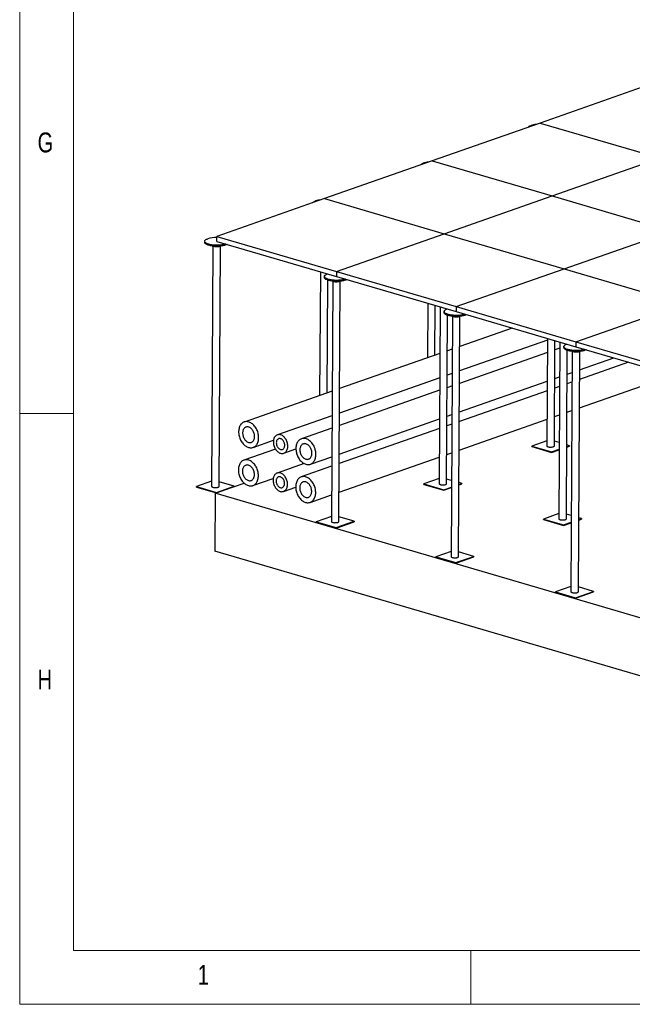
# Model space of a CAD drawing. Header units: millimetres. Extents: x 5 to 589, y 5 to 415.
# Tile 1 of 120: x 5 to 62, y 5 to 97. Entities that reach past the tile are written whole.
import ezdxf

# ---------------------------------------------------------------- set-up
doc = ezdxf.new("R2010")
doc.units = ezdxf.units.MM
doc.layers.add('NOTES', color=6, linetype='Continuous')
doc.layers.add('TRAIT-FORT', color=4, linetype='Continuous', lineweight=25)
doc.styles.add('SLDTEXTSTYLE0', font='TXT', dxfattribs={"width": 0.75})

msp = doc.modelspace()

# ---------------------------------------------------------------- linework, layer by layer
at = {"color": 7, "linetype": 'Continuous', "lineweight": 18}
for p, q in [((5, 415), (5, 5)), ((10, 410), (10, 10)), ((10, 60), (5, 60)), ((10, 10), (584, 10)), ((47, 5), (47, 10)), ((5, 5), (589, 5))]:
    msp.add_line(p, q, dxfattribs=at)
at = {"layer": 'TRAIT-FORT', "color": 4, "linetype": 'Continuous', "lineweight": 25}
for p, q in [((63.484, 90.569), (53.45, 87.05)), ((53.45, 87.05), (43.416, 83.532)), ((53.45, 87.05), (64.6, 83.783)), ((43.416, 83.532), (33.382, 80.014)), ((43.416, 83.532), (54.566, 80.264)), ((54.566, 80.264), (64.6, 83.783)), ((33.382, 80.014), (23.348, 76.495)), ((33.382, 80.014), (44.532, 76.746)), ((44.532, 76.746), (54.566, 80.264)), ((54.566, 80.264), (65.715, 76.997)), ((23.346, 76.03), (23.348, 76.495)), ((23.348, 76.495), (34.498, 73.228)), ((34.498, 73.228), (44.532, 76.746)), ((44.532, 76.746), (55.681, 73.479)), ((55.681, 73.479), (65.715, 76.997)), ((22.221, 76.036), (22.22, 75.941)), ((22.993, 75.595), (22.868, 53.224)), ((23.346, 76.03), (34.495, 72.762)), ((23.568, 53.22), (23.693, 75.591)), ((45.648, 69.96), (55.681, 73.479)), ((55.681, 73.479), (66.831, 70.211)), ((32.994, 73.202), (32.93, 61.68)), ((33.37, 72.769), (33.37, 72.674)), ((34.498, 73.228), (34.495, 72.762)), ((34.495, 72.762), (45.645, 69.495)), ((34.498, 73.228), (45.648, 69.96)), ((33.631, 61.926), (33.69, 72.42)), ((34.143, 72.327), (34.018, 49.956)), ((34.718, 49.952), (34.843, 72.323)), ((42.992, 70.272), (42.963, 65.198)), ((43.665, 65.444), (43.691, 70.067)), ((44.144, 69.935), (44.052, 53.474)), ((45.648, 69.96), (45.645, 69.495)), ((45.648, 69.96), (56.797, 66.693)), ((56.797, 66.693), (66.831, 70.211)), ((44.52, 69.501), (44.519, 69.406)), ((44.752, 53.47), (44.839, 69.153)), ((45.293, 69.06), (45.167, 46.688)), ((45.645, 69.495), (56.795, 66.227)), ((45.867, 46.685), (45.993, 69.056)), ((50.859, 67.967), (45.977, 66.255)), ((54.141, 67.005), (54.085, 56.993)), ((45.276, 66.009), (44.821, 65.849)), ((54.14, 66.834), (45.964, 63.967)), ((54.785, 56.989), (54.84, 66.8)), ((55.29, 66.087), (54.835, 65.928)), ((55.293, 66.667), (55.201, 50.207)), ((55.67, 66.233), (55.669, 66.139)), ((56.797, 66.693), (56.795, 66.227)), ((56.795, 66.227), (67.944, 62.96)), ((56.797, 66.693), (67.947, 63.425)), ((44.119, 65.604), (34.787, 62.331)), ((54.134, 65.682), (45.958, 62.815)), ((55.901, 50.203), (55.989, 65.885)), ((56.442, 65.792), (56.317, 43.421)), ((57.017, 43.417), (57.142, 65.788)), ((57.133, 64.076), (60.321, 65.194)), ((61.701, 64.789), (57.128, 63.186)), ((44.107, 63.316), (34.774, 60.043)), ((45.263, 63.721), (44.808, 63.562)), ((54.821, 63.265), (55.275, 63.425)), ((55.977, 63.671), (56.431, 63.83)), ((45.256, 62.569), (44.802, 62.41)), ((45.943, 60.152), (54.119, 63.019)), ((55.27, 62.535), (54.816, 62.375)), ((56.426, 62.94), (55.972, 62.78)), ((57.113, 60.523), (64.133, 62.985)), ((34.086, 62.085), (25.901, 59.215)), ((44.1, 62.164), (34.768, 58.891)), ((54.114, 62.129), (45.938, 59.262)), ((34.073, 59.797), (28.99, 58.015)), ((44.787, 59.747), (45.241, 59.907)), ((54.801, 59.713), (55.255, 59.872)), ((55.957, 60.118), (56.411, 60.277)), ((34.753, 56.229), (44.085, 59.501)), ((45.236, 59.016), (44.782, 58.857)), ((45.923, 56.6), (54.099, 59.467)), ((34.066, 58.645), (31.235, 57.652)), ((44.08, 58.611), (34.748, 55.339)), ((26.731, 56.849), (28.629, 57.515)), ((54.088, 57.467), (52.67, 56.97)), ((52.67, 56.922), (52.67, 56.97)), ((52.67, 56.97), (54.528, 56.425)), ((52.67, 56.922), (54.528, 56.378)), ((55.241, 57.293), (54.788, 57.426)), ((55.939, 56.92), (56.201, 57.011)), ((55.939, 56.872), (56.2, 56.964)), ((56.201, 57.011), (55.94, 57.088)), ((56.201, 57.011), (56.2, 56.964)), ((28.813, 56.691), (25.881, 55.663)), ((29.589, 56.307), (30.718, 56.703)), ((32.064, 55.286), (34.051, 55.983)), ((34.733, 52.676), (44.065, 55.948)), ((44.767, 56.194), (45.221, 56.354)), ((54.528, 56.425), (55.237, 56.674)), ((54.528, 56.378), (55.237, 56.626)), ((54.528, 56.425), (54.528, 56.378)), ((31.486, 55.345), (28.97, 54.462)), ((34.046, 55.093), (31.215, 54.1)), ((21.452, 53.153), (21.453, 53.201)), ((22.871, 53.698), (21.453, 53.201)), ((21.453, 53.201), (23.311, 52.656)), ((23.214, 52.574), (25.9, 53.516)), ((23.311, 52.656), (24.983, 53.242)), ((23.311, 52.609), (24.983, 53.195)), ((24.983, 53.242), (23.57, 53.657)), ((24.983, 53.242), (24.983, 53.195)), ((26.711, 53.297), (28.61, 53.962)), ((44.054, 53.949), (42.636, 53.451)), ((42.636, 53.404), (42.636, 53.451)), ((42.636, 53.451), (44.495, 52.907)), ((42.636, 53.404), (44.494, 52.859)), ((45.207, 53.774), (44.754, 53.907)), ((45.905, 53.401), (46.167, 53.493)), ((45.905, 53.354), (46.167, 53.446)), ((46.167, 53.493), (45.906, 53.57)), ((46.167, 53.493), (46.167, 53.446)), ((21.452, 53.153), (23.311, 52.609)), ((23.214, 52.574), (23.184, 47.186)), ((134.711, 19.899), (23.214, 52.574)), ((23.311, 52.656), (23.311, 52.609)), ((29.569, 52.754), (30.698, 53.15)), ((32.045, 51.734), (34.032, 52.43)), ((44.494, 52.859), (45.203, 53.108)), ((44.495, 52.907), (44.494, 52.859)), ((44.495, 52.907), (45.204, 53.155)), ((34.02, 50.43), (32.602, 49.933)), ((55.204, 50.681), (53.786, 50.184)), ((56.357, 50.507), (55.904, 50.64)), ((32.602, 49.886), (32.602, 49.933)), ((32.602, 49.933), (34.461, 49.389)), ((32.602, 49.886), (34.46, 49.341)), ((34.46, 49.341), (36.133, 49.928)), ((34.461, 49.389), (36.133, 49.975)), ((36.133, 49.975), (34.72, 50.389)), ((36.133, 49.975), (36.133, 49.928)), ((53.786, 50.184), (55.644, 49.639)), ((53.786, 50.137), (53.786, 50.184)), ((53.786, 50.137), (55.644, 49.592)), ((55.644, 49.639), (56.353, 49.888)), ((55.644, 49.592), (56.353, 49.841)), ((55.644, 49.639), (55.644, 49.592)), ((57.054, 50.086), (57.316, 50.178)), ((57.055, 50.134), (57.317, 50.226)), ((57.317, 50.226), (57.056, 50.302)), ((57.317, 50.226), (57.316, 50.178)), ((34.461, 49.389), (34.46, 49.341)), ((134.681, 14.511), (23.184, 47.186)), ((45.17, 47.163), (43.752, 46.666)), ((47.283, 46.707), (45.87, 47.121)), ((43.752, 46.618), (43.752, 46.666)), ((43.752, 46.666), (45.61, 46.121)), ((43.752, 46.618), (45.61, 46.074)), ((45.61, 46.121), (47.283, 46.707)), ((45.61, 46.074), (47.282, 46.66)), ((45.61, 46.121), (45.61, 46.074)), ((47.283, 46.707), (47.282, 46.66)), ((56.32, 43.895), (54.902, 43.398)), ((54.902, 43.351), (54.902, 43.398)), ((54.902, 43.398), (56.76, 42.853)), ((54.902, 43.351), (56.76, 42.806)), ((56.76, 42.853), (58.432, 43.44)), ((56.76, 42.806), (58.432, 43.392)), ((58.432, 43.44), (57.02, 43.854)), ((58.432, 43.44), (58.432, 43.392)), ((56.76, 42.853), (56.76, 42.806))]:
    msp.add_line(p, q, dxfattribs=at)
at = {"layer": 'TRAIT-FORT', "color": 4, "linetype": 'Continuous', "lineweight": 25, "flags": 128}
for points in [[(52.345, 86.663), (52.369, 86.693), (52.402, 86.723), (52.443, 86.752), (52.492, 86.779), (52.548, 86.805), (52.611, 86.83)], [(42.312, 83.145), (42.335, 83.175), (42.368, 83.205), (42.409, 83.234), (42.458, 83.261), (42.514, 83.287), (42.577, 83.311)], [(32.278, 79.626), (32.302, 79.657), (32.334, 79.686), (32.375, 79.715), (32.424, 79.743), (32.48, 79.769), (32.543, 79.793)], [(24.182, 75.785), (24.148, 75.773), (24.075, 75.752), (23.996, 75.733), (23.913, 75.716), (23.825, 75.702), (23.733, 75.69), (23.638, 75.681), (23.541, 75.674), (23.442, 75.671), (23.343, 75.67), (23.243, 75.672), (23.145, 75.677), (23.048, 75.684), (22.953, 75.694), (22.861, 75.707), (22.773, 75.723), (22.69, 75.74), (22.612, 75.761), (22.539, 75.783), (22.473, 75.807), (22.414, 75.833), (22.362, 75.86), (22.317, 75.889), (22.281, 75.919), (22.253, 75.949), (22.234, 75.981), (22.223, 76.013), (22.221, 76.044), (22.228, 76.076), (22.243, 76.108), (22.268, 76.138), (22.3, 76.168), (22.341, 76.197), (22.39, 76.225), (22.446, 76.251), (22.509, 76.275), (22.509, 76.275)], [(24.313, 75.746), (24.274, 75.727), (24.214, 75.702), (24.147, 75.679), (24.074, 75.657), (23.996, 75.638), (23.912, 75.621), (23.824, 75.607), (23.732, 75.595), (23.637, 75.586), (23.54, 75.579), (23.442, 75.576), (23.342, 75.575), (23.243, 75.577), (23.144, 75.582), (23.047, 75.589), (22.952, 75.6), (22.861, 75.613), (22.773, 75.628), (22.689, 75.646), (22.611, 75.666), (22.539, 75.688), (22.473, 75.712), (22.413, 75.738), (22.361, 75.765), (22.317, 75.794), (22.281, 75.824), (22.253, 75.855), (22.233, 75.886), (22.222, 75.918), (22.22, 75.941)], [(23.674, 75.589), (23.652, 75.573), (23.622, 75.558), (23.584, 75.545), (23.54, 75.533), (23.491, 75.525), (23.438, 75.519), (23.383, 75.516), (23.327, 75.515), (23.271, 75.518), (23.217, 75.523), (23.166, 75.531), (23.12, 75.542), (23.08, 75.555), (23.046, 75.57), (23.02, 75.586), (23.012, 75.593)], [(35.462, 72.479), (35.423, 72.46), (35.363, 72.434), (35.297, 72.411), (35.224, 72.39), (35.146, 72.371), (35.062, 72.354), (34.974, 72.339), (34.882, 72.327), (34.787, 72.318), (34.69, 72.312), (34.591, 72.308), (34.492, 72.307), (34.392, 72.309), (34.294, 72.314), (34.197, 72.322), (34.102, 72.332), (34.01, 72.345), (33.923, 72.36), (33.839, 72.378), (33.761, 72.398), (33.688, 72.42), (33.622, 72.445), (33.563, 72.47), (33.511, 72.498), (33.467, 72.527), (33.43, 72.556), (33.402, 72.587), (33.383, 72.619), (33.372, 72.65), (33.37, 72.674)], [(35.332, 72.517), (35.297, 72.506), (35.225, 72.484), (35.146, 72.465), (35.062, 72.448), (34.974, 72.434), (34.882, 72.422), (34.788, 72.413), (34.69, 72.407), (34.592, 72.403), (34.492, 72.402), (34.393, 72.404), (34.294, 72.409), (34.197, 72.417), (34.103, 72.427), (34.011, 72.44), (33.923, 72.455), (33.84, 72.473), (33.761, 72.493), (33.689, 72.515), (33.623, 72.539), (33.563, 72.565), (33.511, 72.593), (33.467, 72.621), (33.431, 72.651), (33.403, 72.682), (33.383, 72.713), (33.373, 72.745), (33.371, 72.777), (33.378, 72.809), (33.393, 72.84), (33.417, 72.871), (33.45, 72.901), (33.491, 72.93), (33.54, 72.957), (33.596, 72.983), (33.659, 73.007), (33.659, 73.007)], [(34.824, 72.322), (34.802, 72.305), (34.771, 72.29), (34.734, 72.277), (34.69, 72.266), (34.641, 72.257), (34.588, 72.251), (34.533, 72.248), (34.476, 72.248), (34.42, 72.25), (34.366, 72.256), (34.316, 72.264), (34.27, 72.275), (34.229, 72.287), (34.196, 72.302), (34.17, 72.318), (34.162, 72.325)], [(46.481, 69.25), (46.447, 69.238), (46.374, 69.217), (46.296, 69.198), (46.212, 69.181), (46.124, 69.167), (46.032, 69.155), (45.937, 69.146), (45.84, 69.139), (45.741, 69.135), (45.642, 69.135), (45.543, 69.137), (45.444, 69.141), (45.347, 69.149), (45.252, 69.159), (45.161, 69.172), (45.073, 69.188), (44.989, 69.205), (44.911, 69.226), (44.839, 69.248), (44.772, 69.272), (44.713, 69.298), (44.661, 69.325), (44.617, 69.354), (44.58, 69.384), (44.552, 69.414), (44.533, 69.446), (44.522, 69.477), (44.52, 69.509), (44.527, 69.541), (44.543, 69.572), (44.567, 69.603), (44.6, 69.633), (44.641, 69.662), (44.689, 69.69), (44.746, 69.716), (44.809, 69.74), (44.809, 69.74)], [(46.612, 69.211), (46.573, 69.192), (46.513, 69.167), (46.447, 69.143), (46.374, 69.122), (46.295, 69.103), (46.212, 69.086), (46.123, 69.072), (46.032, 69.06), (45.937, 69.051), (45.84, 69.044), (45.741, 69.041), (45.641, 69.04), (45.542, 69.042), (45.443, 69.047), (45.346, 69.054), (45.252, 69.065), (45.16, 69.077), (45.072, 69.093), (44.989, 69.111), (44.911, 69.131), (44.838, 69.153), (44.772, 69.177), (44.713, 69.203), (44.661, 69.23), (44.616, 69.259), (44.58, 69.289), (44.552, 69.32), (44.532, 69.351), (44.522, 69.383), (44.519, 69.406)], [(45.974, 69.054), (45.951, 69.038), (45.921, 69.023), (45.883, 69.009), (45.839, 68.998), (45.79, 68.99), (45.738, 68.984), (45.682, 68.981), (45.626, 68.98), (45.57, 68.983), (45.516, 68.988), (45.465, 68.996), (45.419, 69.007), (45.379, 69.02), (45.345, 69.034), (45.32, 69.051), (45.311, 69.058)], [(57.762, 65.944), (57.723, 65.924), (57.663, 65.899), (57.596, 65.876), (57.523, 65.855), (57.445, 65.835), (57.361, 65.819), (57.273, 65.804), (57.181, 65.792), (57.086, 65.783), (56.989, 65.777), (56.891, 65.773), (56.791, 65.772), (56.692, 65.774), (56.593, 65.779), (56.496, 65.787), (56.401, 65.797), (56.31, 65.81), (56.222, 65.825), (56.139, 65.843), (56.06, 65.863), (55.988, 65.885), (55.922, 65.91), (55.862, 65.935), (55.81, 65.963), (55.766, 65.992), (55.73, 66.021), (55.702, 66.052), (55.682, 66.083), (55.671, 66.115), (55.669, 66.139)], [(57.631, 65.982), (57.597, 65.971), (57.524, 65.949), (57.445, 65.93), (57.362, 65.913), (57.274, 65.899), (57.182, 65.887), (57.087, 65.878), (56.99, 65.872), (56.891, 65.868), (56.792, 65.867), (56.692, 65.869), (56.594, 65.874), (56.497, 65.881), (56.402, 65.892), (56.31, 65.905), (56.222, 65.92), (56.139, 65.938), (56.061, 65.958), (55.988, 65.98), (55.922, 66.004), (55.863, 66.03), (55.811, 66.058), (55.766, 66.086), (55.73, 66.116), (55.702, 66.147), (55.683, 66.178), (55.672, 66.21), (55.67, 66.242), (55.677, 66.274), (55.693, 66.305), (55.717, 66.336), (55.749, 66.366), (55.79, 66.394), (55.839, 66.422), (55.895, 66.448), (55.958, 66.472), (55.958, 66.472)], [(57.123, 65.787), (57.101, 65.77), (57.071, 65.755), (57.033, 65.742), (56.989, 65.731), (56.94, 65.722), (56.887, 65.716), (56.832, 65.713), (56.776, 65.713), (56.72, 65.715), (56.666, 65.721), (56.615, 65.729), (56.569, 65.739), (56.529, 65.752), (56.495, 65.767), (56.469, 65.783), (56.461, 65.79)], [(26.309, 56.845), (26.387, 56.826), (26.465, 56.816), (26.541, 56.814), (26.616, 56.821), (26.689, 56.836), (26.759, 56.86), (26.826, 56.892), (26.89, 56.932), (26.949, 56.98), (27.004, 57.035), (27.054, 57.097), (27.099, 57.165), (27.139, 57.24), (27.173, 57.32), (27.2, 57.406), (27.222, 57.495), (27.237, 57.589), (27.246, 57.685), (27.248, 57.784), (27.244, 57.885), (27.233, 57.987), (27.216, 58.089), (27.192, 58.19), (27.162, 58.291), (27.127, 58.39), (27.085, 58.486), (27.038, 58.579), (26.987, 58.668), (26.93, 58.753), (26.869, 58.833), (26.805, 58.907), (26.736, 58.975), (26.665, 59.036), (26.592, 59.09), (26.516, 59.137), (26.44, 59.177), (26.362, 59.208), (26.284, 59.231), (26.206, 59.245), (26.129, 59.251), (26.053, 59.248), (25.979, 59.237), (25.908, 59.218), (25.839, 59.19), (25.774, 59.154), (25.712, 59.11), (25.655, 59.059), (25.602, 59), (25.555, 58.934), (25.512, 58.863), (25.476, 58.785), (25.445, 58.702), (25.42, 58.615), (25.402, 58.523), (25.39, 58.428), (25.385, 58.33), (25.386, 58.23), (25.393, 58.129), (25.407, 58.027), (25.428, 57.925), (25.454, 57.824), (25.487, 57.724), (25.526, 57.626), (25.57, 57.532), (25.619, 57.441), (25.673, 57.353), (25.732, 57.271), (25.795, 57.194), (25.861, 57.123), (25.931, 57.058), (26.003, 57), (26.078, 56.95), (26.154, 56.907), (26.232, 56.872), (26.309, 56.845)], [(26.312, 57.318), (26.373, 57.305), (26.433, 57.3), (26.491, 57.303), (26.548, 57.315), (26.602, 57.336), (26.652, 57.364), (26.699, 57.401), (26.741, 57.445), (26.778, 57.496), (26.809, 57.553), (26.835, 57.616), (26.855, 57.683), (26.868, 57.755), (26.875, 57.83), (26.876, 57.907), (26.87, 57.986), (26.857, 58.065), (26.838, 58.144), (26.813, 58.222), (26.782, 58.297), (26.746, 58.369), (26.704, 58.438), (26.658, 58.501), (26.608, 58.56), (26.555, 58.611), (26.499, 58.657), (26.44, 58.694), (26.381, 58.724), (26.32, 58.746), (26.26, 58.76), (26.2, 58.765), (26.141, 58.761), (26.085, 58.749), (26.031, 58.729), (25.98, 58.7), (25.934, 58.664), (25.892, 58.62), (25.855, 58.569), (25.823, 58.512), (25.797, 58.449), (25.777, 58.382), (25.764, 58.31), (25.757, 58.235), (25.756, 58.158), (25.763, 58.079), (25.775, 58), (25.794, 57.921), (25.819, 57.843), (25.85, 57.768), (25.887, 57.695), (25.928, 57.627), (25.974, 57.563), (26.024, 57.505), (26.077, 57.453), (26.133, 57.408), (26.192, 57.37), (26.252, 57.34), (26.312, 57.318)], [(29.285, 56.304), (29.352, 56.288), (29.418, 56.282), (29.483, 56.284), (29.546, 56.294), (29.607, 56.314), (29.664, 56.342), (29.718, 56.378), (29.768, 56.421), (29.812, 56.472), (29.852, 56.53), (29.886, 56.594), (29.914, 56.664), (29.936, 56.739), (29.951, 56.818), (29.96, 56.9), (29.962, 56.985), (29.957, 57.072), (29.946, 57.16), (29.929, 57.247), (29.905, 57.334), (29.874, 57.419), (29.838, 57.501), (29.797, 57.581), (29.75, 57.655), (29.699, 57.725), (29.644, 57.79), (29.586, 57.848), (29.524, 57.899), (29.46, 57.943), (29.394, 57.979), (29.328, 58.008), (29.261, 58.027), (29.194, 58.038), (29.128, 58.041), (29.064, 58.034), (29.002, 58.019), (28.943, 57.995), (28.887, 57.963), (28.835, 57.924), (28.788, 57.876), (28.746, 57.822), (28.709, 57.76), (28.678, 57.693), (28.653, 57.621), (28.635, 57.544), (28.623, 57.463), (28.617, 57.379), (28.618, 57.294), (28.626, 57.206), (28.641, 57.119), (28.661, 57.031), (28.689, 56.945), (28.722, 56.861), (28.76, 56.781), (28.804, 56.703), (28.853, 56.631), (28.906, 56.564), (28.963, 56.502), (29.024, 56.448), (29.087, 56.4), (29.151, 56.36), (29.218, 56.328), (29.285, 56.304)], [(29.287, 56.659), (29.338, 56.648), (29.389, 56.646), (29.438, 56.653), (29.484, 56.668), (29.527, 56.692), (29.566, 56.724), (29.6, 56.764), (29.629, 56.81), (29.652, 56.862), (29.669, 56.92), (29.68, 56.981), (29.683, 57.046), (29.68, 57.112), (29.671, 57.179), (29.654, 57.247), (29.632, 57.312), (29.604, 57.375), (29.57, 57.434), (29.531, 57.489), (29.489, 57.538), (29.443, 57.581), (29.394, 57.616), (29.344, 57.644), (29.292, 57.663), (29.241, 57.674), (29.19, 57.676), (29.141, 57.669), (29.095, 57.654), (29.052, 57.63), (29.013, 57.598), (28.979, 57.558), (28.95, 57.512), (28.926, 57.46), (28.91, 57.403), (28.899, 57.341), (28.895, 57.276), (28.898, 57.21), (28.908, 57.143), (28.924, 57.076), (28.947, 57.01), (28.975, 56.947), (29.009, 56.888), (29.047, 56.833), (29.09, 56.784), (29.136, 56.741), (29.185, 56.706), (29.235, 56.678), (29.287, 56.659)], [(31.643, 55.282), (31.721, 55.263), (31.798, 55.253), (31.875, 55.251), (31.95, 55.258), (32.023, 55.273), (32.093, 55.297), (32.16, 55.329), (32.223, 55.369), (32.283, 55.416), (32.338, 55.472), (32.388, 55.534), (32.433, 55.602), (32.472, 55.677), (32.506, 55.757), (32.534, 55.843), (32.555, 55.932), (32.571, 56.026), (32.579, 56.122), (32.581, 56.221), (32.577, 56.322), (32.566, 56.424), (32.549, 56.526), (32.525, 56.627), (32.496, 56.728), (32.46, 56.827), (32.419, 56.923), (32.372, 57.016), (32.32, 57.105), (32.264, 57.19), (32.203, 57.27), (32.138, 57.344), (32.07, 57.412), (31.999, 57.473), (31.925, 57.527), (31.85, 57.574), (31.773, 57.613), (31.695, 57.645), (31.617, 57.667), (31.539, 57.682), (31.462, 57.688), (31.387, 57.685), (31.313, 57.674), (31.241, 57.655), (31.173, 57.627), (31.107, 57.591), (31.046, 57.547), (30.988, 57.495), (30.936, 57.437), (30.888, 57.371), (30.846, 57.3), (30.809, 57.222), (30.778, 57.139), (30.754, 57.052), (30.735, 56.96), (30.723, 56.865), (30.718, 56.767), (30.719, 56.667), (30.727, 56.566), (30.741, 56.464), (30.761, 56.362), (30.788, 56.261), (30.821, 56.161), (30.859, 56.063), (30.903, 55.969), (30.953, 55.877), (31.007, 55.79), (31.066, 55.708), (31.128, 55.631), (31.195, 55.56), (31.264, 55.495), (31.337, 55.437), (31.411, 55.387), (31.488, 55.344), (31.565, 55.309), (31.643, 55.282)], [(31.646, 55.755), (31.706, 55.742), (31.766, 55.737), (31.825, 55.74), (31.881, 55.752), (31.935, 55.773), (31.986, 55.801), (32.032, 55.838), (32.074, 55.882), (32.111, 55.933), (32.143, 55.99), (32.169, 56.052), (32.188, 56.12), (32.202, 56.192), (32.209, 56.267), (32.209, 56.344), (32.203, 56.423), (32.191, 56.502), (32.172, 56.581), (32.146, 56.659), (32.116, 56.734), (32.079, 56.806), (32.038, 56.875), (31.992, 56.938), (31.942, 56.997), (31.888, 57.048), (31.832, 57.094), (31.774, 57.131), (31.714, 57.161), (31.654, 57.183), (31.593, 57.197), (31.533, 57.202), (31.475, 57.198), (31.418, 57.186), (31.364, 57.166), (31.314, 57.137), (31.267, 57.101), (31.225, 57.057), (31.188, 57.006), (31.156, 56.949), (31.131, 56.886), (31.111, 56.819), (31.097, 56.747), (31.09, 56.672), (31.09, 56.595), (31.096, 56.516), (31.109, 56.436), (31.128, 56.358), (31.153, 56.28), (31.184, 56.204), (31.22, 56.132), (31.261, 56.064), (31.307, 56), (31.357, 55.942), (31.411, 55.89), (31.467, 55.845), (31.525, 55.807), (31.585, 55.777), (31.646, 55.755)], [(54.085, 56.993), (54.086, 56.984), (54.095, 56.966), (54.112, 56.949), (54.138, 56.933), (54.172, 56.918), (54.212, 56.906), (54.258, 56.895), (54.309, 56.887), (54.363, 56.881), (54.419, 56.879), (54.475, 56.879), (54.53, 56.882), (54.583, 56.888), (54.632, 56.897), (54.676, 56.908), (54.714, 56.921), (54.744, 56.936), (54.767, 56.953), (54.78, 56.97), (54.785, 56.988), (54.785, 56.989)], [(26.29, 53.292), (26.368, 53.273), (26.445, 53.263), (26.522, 53.261), (26.596, 53.268), (26.669, 53.283), (26.739, 53.307), (26.806, 53.339), (26.87, 53.379), (26.929, 53.427), (26.984, 53.482), (27.035, 53.544), (27.08, 53.613), (27.119, 53.687), (27.153, 53.768), (27.181, 53.853), (27.202, 53.943), (27.217, 54.036), (27.226, 54.133), (27.228, 54.231), (27.224, 54.332), (27.213, 54.434), (27.196, 54.536), (27.172, 54.638), (27.142, 54.738), (27.107, 54.837), (27.065, 54.933), (27.019, 55.026), (26.967, 55.116), (26.91, 55.2), (26.849, 55.28), (26.785, 55.354), (26.717, 55.422), (26.646, 55.483), (26.572, 55.538), (26.497, 55.585), (26.42, 55.624), (26.342, 55.655), (26.264, 55.678), (26.186, 55.692), (26.109, 55.698), (26.033, 55.696), (25.959, 55.685), (25.888, 55.665), (25.819, 55.637), (25.754, 55.601), (25.692, 55.557), (25.635, 55.506), (25.582, 55.447), (25.535, 55.382), (25.493, 55.31), (25.456, 55.233), (25.425, 55.15), (25.4, 55.062), (25.382, 54.971), (25.37, 54.875), (25.365, 54.778), (25.366, 54.678), (25.373, 54.576), (25.387, 54.474), (25.408, 54.372), (25.435, 54.271), (25.467, 54.171), (25.506, 54.074), (25.55, 53.979), (25.599, 53.888), (25.653, 53.801), (25.712, 53.718), (25.775, 53.641), (25.841, 53.57), (25.911, 53.506), (25.983, 53.448), (26.058, 53.397), (26.134, 53.354), (26.212, 53.319), (26.29, 53.292)], [(26.292, 53.766), (26.353, 53.752), (26.413, 53.747), (26.471, 53.751), (26.528, 53.763), (26.582, 53.783), (26.632, 53.812), (26.679, 53.848), (26.721, 53.892), (26.758, 53.943), (26.789, 54), (26.815, 54.063), (26.835, 54.13), (26.848, 54.202), (26.855, 54.277), (26.856, 54.354), (26.85, 54.433), (26.837, 54.512), (26.818, 54.591), (26.793, 54.669), (26.762, 54.744), (26.726, 54.817), (26.684, 54.885), (26.638, 54.949), (26.589, 55.007), (26.535, 55.059), (26.479, 55.104), (26.421, 55.142), (26.361, 55.172), (26.3, 55.194), (26.24, 55.207), (26.18, 55.212), (26.121, 55.209), (26.065, 55.197), (26.011, 55.176), (25.96, 55.148), (25.914, 55.111), (25.872, 55.067), (25.835, 55.016), (25.803, 54.959), (25.777, 54.897), (25.757, 54.829), (25.744, 54.757), (25.737, 54.682), (25.737, 54.605), (25.743, 54.526), (25.755, 54.447), (25.774, 54.368), (25.799, 54.29), (25.83, 54.215), (25.867, 54.143), (25.908, 54.074), (25.954, 54.011), (26.004, 53.952), (26.057, 53.901), (26.114, 53.855), (26.172, 53.818), (26.232, 53.788), (26.292, 53.766)], [(29.265, 52.751), (29.332, 52.736), (29.398, 52.729), (29.463, 52.731), (29.526, 52.742), (29.587, 52.761), (29.644, 52.789), (29.698, 52.825), (29.748, 52.869), (29.792, 52.92), (29.832, 52.978), (29.866, 53.042), (29.894, 53.112), (29.916, 53.186), (29.931, 53.265), (29.94, 53.348), (29.942, 53.433), (29.938, 53.519), (29.926, 53.607), (29.909, 53.695), (29.885, 53.781), (29.854, 53.866), (29.818, 53.949), (29.777, 54.028), (29.731, 54.103), (29.68, 54.173), (29.624, 54.237), (29.566, 54.295), (29.504, 54.347), (29.44, 54.391), (29.375, 54.427), (29.308, 54.455), (29.241, 54.474), (29.174, 54.486), (29.108, 54.488), (29.044, 54.481), (28.982, 54.466), (28.923, 54.443), (28.867, 54.411), (28.815, 54.371), (28.768, 54.323), (28.726, 54.269), (28.689, 54.208), (28.658, 54.141), (28.633, 54.068), (28.615, 53.991), (28.603, 53.911), (28.597, 53.827), (28.598, 53.741), (28.606, 53.654), (28.621, 53.566), (28.642, 53.479), (28.669, 53.393), (28.702, 53.309), (28.741, 53.228), (28.785, 53.151), (28.833, 53.078), (28.887, 53.011), (28.944, 52.95), (29.004, 52.895), (29.067, 52.847), (29.132, 52.807), (29.198, 52.775), (29.265, 52.751)], [(29.267, 53.106), (29.318, 53.095), (29.369, 53.093), (29.418, 53.1), (29.464, 53.116), (29.507, 53.14), (29.546, 53.172), (29.58, 53.211), (29.609, 53.257), (29.632, 53.31), (29.649, 53.367), (29.66, 53.428), (29.663, 53.493), (29.66, 53.559), (29.651, 53.627), (29.635, 53.694), (29.612, 53.759), (29.584, 53.822), (29.55, 53.882), (29.512, 53.936), (29.469, 53.985), (29.423, 54.028), (29.374, 54.063), (29.324, 54.091), (29.272, 54.11), (29.221, 54.121), (29.17, 54.123), (29.121, 54.116), (29.075, 54.101), (29.032, 54.077), (28.993, 54.045), (28.959, 54.006), (28.93, 53.959), (28.907, 53.907), (28.89, 53.85), (28.879, 53.788), (28.876, 53.724), (28.879, 53.657), (28.888, 53.59), (28.904, 53.523), (28.927, 53.457), (28.955, 53.394), (28.989, 53.335), (29.027, 53.28), (29.07, 53.231), (29.116, 53.189), (29.165, 53.153), (29.215, 53.126), (29.267, 53.106)], [(31.623, 51.729), (31.701, 51.71), (31.779, 51.7), (31.855, 51.698), (31.93, 51.705), (32.003, 51.72), (32.073, 51.744), (32.14, 51.776), (32.203, 51.816), (32.263, 51.864), (32.318, 51.919), (32.368, 51.981), (32.413, 52.05), (32.453, 52.124), (32.486, 52.205), (32.514, 52.29), (32.536, 52.38), (32.551, 52.473), (32.559, 52.569), (32.562, 52.668), (32.557, 52.769), (32.546, 52.871), (32.529, 52.973), (32.506, 53.075), (32.476, 53.175), (32.44, 53.274), (32.399, 53.37), (32.352, 53.463), (32.3, 53.553), (32.244, 53.637), (32.183, 53.717), (32.118, 53.791), (32.05, 53.859), (31.979, 53.92), (31.905, 53.975), (31.83, 54.022), (31.753, 54.061), (31.675, 54.092), (31.597, 54.115), (31.52, 54.129), (31.442, 54.135), (31.367, 54.133), (31.293, 54.122), (31.221, 54.102), (31.153, 54.074), (31.087, 54.038), (31.026, 53.994), (30.969, 53.943), (30.916, 53.884), (30.868, 53.819), (30.826, 53.747), (30.789, 53.669), (30.759, 53.587), (30.734, 53.499), (30.716, 53.407), (30.704, 53.312), (30.698, 53.215), (30.699, 53.115), (30.707, 53.013), (30.721, 52.911), (30.741, 52.809), (30.768, 52.708), (30.801, 52.608), (30.839, 52.511), (30.883, 52.416), (30.933, 52.325), (30.987, 52.238), (31.046, 52.155), (31.108, 52.078), (31.175, 52.007), (31.245, 51.943), (31.317, 51.885), (31.392, 51.834), (31.468, 51.791), (31.545, 51.756), (31.623, 51.729)], [(22.868, 53.224), (22.869, 53.215), (22.878, 53.197), (22.895, 53.18), (22.921, 53.164), (22.954, 53.149), (22.995, 53.136), (23.041, 53.126), (23.091, 53.118), (23.145, 53.112), (23.201, 53.11), (23.258, 53.11), (23.313, 53.113), (23.366, 53.119), (23.415, 53.128), (23.459, 53.139), (23.496, 53.152), (23.527, 53.167), (23.549, 53.184), (23.563, 53.201), (23.568, 53.219), (23.568, 53.22)], [(31.626, 52.203), (31.686, 52.189), (31.746, 52.184), (31.805, 52.187), (31.861, 52.2), (31.915, 52.22), (31.966, 52.249), (32.012, 52.285), (32.054, 52.329), (32.091, 52.38), (32.123, 52.437), (32.149, 52.5), (32.169, 52.567), (32.182, 52.639), (32.189, 52.714), (32.189, 52.791), (32.183, 52.87), (32.171, 52.949), (32.152, 53.028), (32.127, 53.106), (32.096, 53.181), (32.059, 53.254), (32.018, 53.322), (31.972, 53.386), (31.922, 53.444), (31.869, 53.496), (31.812, 53.541), (31.754, 53.579), (31.694, 53.609), (31.634, 53.631), (31.573, 53.644), (31.513, 53.649), (31.455, 53.646), (31.398, 53.634), (31.344, 53.613), (31.294, 53.584), (31.247, 53.548), (31.205, 53.504), (31.168, 53.453), (31.137, 53.396), (31.111, 53.333), (31.091, 53.266), (31.077, 53.194), (31.071, 53.119), (31.07, 53.042), (31.076, 52.963), (31.089, 52.884), (31.108, 52.805), (31.133, 52.727), (31.164, 52.652), (31.2, 52.579), (31.242, 52.511), (31.287, 52.448), (31.337, 52.389), (31.391, 52.337), (31.447, 52.292), (31.505, 52.255), (31.565, 52.224), (31.626, 52.203)], [(44.052, 53.474), (44.052, 53.466), (44.061, 53.448), (44.079, 53.431), (44.104, 53.415), (44.138, 53.4), (44.178, 53.387), (44.224, 53.377), (44.275, 53.369), (44.329, 53.363), (44.385, 53.361), (44.441, 53.361), (44.496, 53.364), (44.549, 53.37), (44.598, 53.379), (44.642, 53.39), (44.68, 53.403), (44.71, 53.418), (44.733, 53.434), (44.747, 53.452), (44.752, 53.47), (44.752, 53.47)], [(34.018, 49.956), (34.019, 49.948), (34.027, 49.93), (34.045, 49.913), (34.07, 49.896), (34.104, 49.882), (34.144, 49.869), (34.19, 49.858), (34.241, 49.85), (34.295, 49.845), (34.351, 49.842), (34.407, 49.843), (34.462, 49.846), (34.515, 49.852), (34.564, 49.86), (34.608, 49.871), (34.646, 49.885), (34.676, 49.9), (34.699, 49.916), (34.713, 49.933), (34.718, 49.951), (34.718, 49.952)], [(55.201, 50.207), (55.202, 50.198), (55.211, 50.181), (55.228, 50.163), (55.254, 50.147), (55.287, 50.132), (55.328, 50.12), (55.374, 50.109), (55.425, 50.101), (55.479, 50.096), (55.534, 50.093), (55.591, 50.093), (55.646, 50.096), (55.699, 50.102), (55.748, 50.111), (55.792, 50.122), (55.829, 50.135), (55.86, 50.15), (55.882, 50.167), (55.896, 50.184), (55.901, 50.202), (55.901, 50.203)], [(45.167, 46.688), (45.168, 46.68), (45.177, 46.662), (45.194, 46.645), (45.22, 46.629), (45.254, 46.614), (45.294, 46.601), (45.34, 46.591), (45.391, 46.583), (45.445, 46.577), (45.501, 46.575), (45.557, 46.575), (45.612, 46.578), (45.665, 46.584), (45.714, 46.593), (45.758, 46.604), (45.796, 46.617), (45.826, 46.632), (45.848, 46.649), (45.862, 46.666), (45.867, 46.684), (45.867, 46.685)], [(56.317, 43.421), (56.318, 43.413), (56.327, 43.395), (56.344, 43.377), (56.37, 43.361), (56.403, 43.347), (56.444, 43.334), (56.49, 43.323), (56.54, 43.315), (56.594, 43.31), (56.65, 43.307), (56.707, 43.307), (56.762, 43.311), (56.815, 43.317), (56.864, 43.325), (56.908, 43.336), (56.945, 43.35), (56.976, 43.365), (56.998, 43.381), (57.012, 43.398), (57.017, 43.416), (57.017, 43.417)]]:
    msp.add_lwpolyline(points, dxfattribs=at)
at = {"layer": 'TRAIT-FORT', "color": 4, "linetype": 'Continuous', "lineweight": 25}
for centre, radius, start, end in [((53.283, 84.772), 2.164, 94.71477, 108.09242), ((43.249, 81.254), 2.164, 94.71477, 108.09242), ((33.215, 77.736), 2.164, 94.71477, 108.09242), ((23.283, 73.752), 2.638, 88.58479, 107.03842)]:
    msp.add_arc(centre, radius, start, end, dxfattribs=at)

# ---------------------------------------------------------------- texts
at = {"layer": 'NOTES', "color": 211, "char_height": 1.852, "attachment_point": 1, "style": 'SLDTEXTSTYLE0'}
for s, insert in [('G', (6.667, 86.168)), ('H', (6.667, 36.168)), ('1', (21.583, 8.668))]:
    msp.add_mtext(s, dxfattribs=dict(at, insert=insert))

doc.saveas('drawing.dxf')
